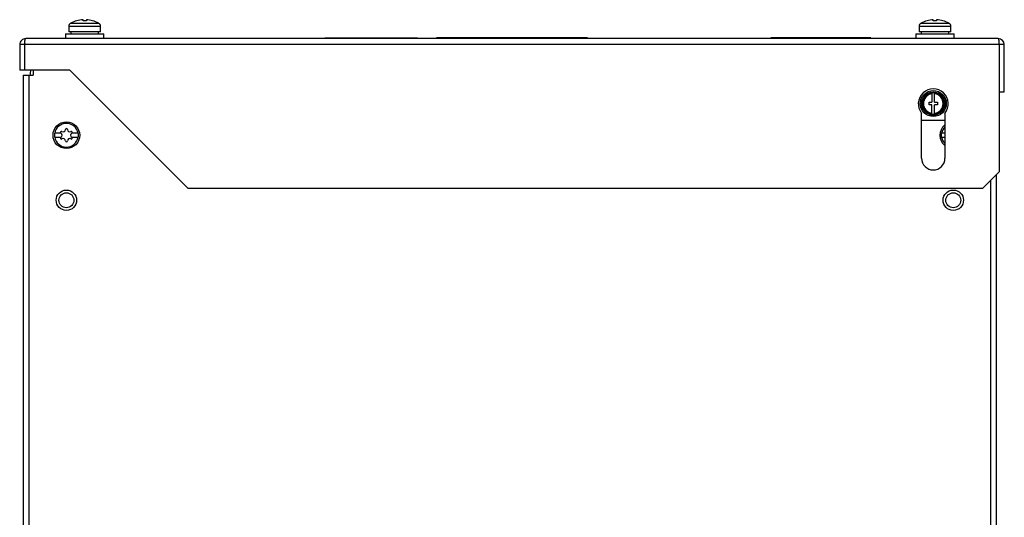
# Model space of a CAD drawing. Header units: millimetres. Extents: x 41 to 336, y 113 to 411.
# Tile 3 of 3: x 41 to 336, y 262 to 411. Entities that reach past the tile are written whole.
import ezdxf

# ---------------------------------------------------------------- set-up
doc = ezdxf.new("R2010")
doc.units = ezdxf.units.MM
doc.header["$LTSCALE"] = 34.262711
doc.layers.get('0').update_dxf_attribs({"linetype": 'CONTINUOUS'})

msp = doc.modelspace()

# ---------------------------------------------------------------- linework, layer by layer
at = {"color": 7, "linetype": 'Continuous'}
for p, q in [((59.75, 410.82), (59.75, 411.13)), ((60.74, 411.13), (60.74, 410.82)), ((314.75, 410.82), (314.75, 411.13)), ((315.74, 411.13), (315.74, 410.82)), ((55.5, 409.16), (55.5, 407.46)), ((55.5, 409.16), (65, 409.16)), ((64.5, 410.02), (56, 410.02)), ((56.07, 410.06), (56.11, 410.06)), ((64.39, 410.06), (64.43, 410.06)), ((65, 407.46), (65, 409.16)), ((310.5, 409.16), (310.5, 407.46)), ((310.5, 409.16), (320, 409.16)), ((319.5, 410.02), (311, 410.02)), ((311.07, 410.06), (311.11, 410.06)), ((319.39, 410.06), (319.43, 410.06)), ((320, 407.46), (320, 409.16)), ((334.25, 405.46), (42.55, 405.46)), ((54.5, 406.86), (54.5, 405.46)), ((54.5, 406.86), (66, 406.86)), ((65, 407.46), (55.5, 407.46)), ((56.11, 407.46), (56.11, 406.86)), ((64.4, 406.86), (64.4, 407.46)), ((66, 405.46), (66, 406.86)), ((132.25, 405.66), (132.25, 405.46)), ((132.25, 405.66), (160.05, 405.66)), ((132.75, 405.46), (132.75, 405.66)), ((159.55, 405.66), (159.55, 405.46)), ((160.05, 405.46), (160.05, 405.66)), ((165.75, 405.66), (165.75, 405.46)), ((211.05, 405.66), (165.75, 405.66)), ((193.75, 405.66), (193.75, 405.46)), ((211.05, 405.46), (211.05, 405.66)), ((266.05, 405.66), (266.05, 405.46)), ((296.05, 405.66), (266.05, 405.66)), ((278.38, 405.76), (278.38, 405.66)), ((278.38, 405.76), (285.05, 405.76)), ((281.05, 405.76), (281.05, 405.66)), ((282.38, 405.76), (282.38, 405.66)), ((285.05, 405.76), (285.05, 405.66)), ((296.05, 405.66), (296.05, 405.46)), ((309.5, 406.86), (309.5, 405.46)), ((309.5, 406.86), (321, 406.86)), ((320, 407.46), (310.5, 407.46)), ((311.11, 407.46), (311.11, 406.86)), ((319.4, 406.86), (319.4, 407.46)), ((321, 405.46), (321, 406.86)), ((40.75, 403.66), (40.75, 395.96)), ((336.05, 403.66), (40.75, 403.66)), ((42.25, 395.96), (42.25, 403.66)), ((334.55, 403.66), (334.55, 365.46)), ((336.05, 389.46), (336.05, 403.66)), ((55.75, 395.96), (40.75, 395.96)), ((44.75, 395.96), (44.75, 394.46)), ((55.75, 395.96), (91.25, 360.46)), ((41.75, 394.46), (41.75, 149.76)), ((41.75, 394.46), (44.75, 394.46)), ((43.55, 149.76), (43.55, 394.46)), ((314.35, 389.2), (314.35, 386.36)), ((315.15, 386.36), (315.15, 389.2)), ((334.55, 389.46), (336.05, 389.46)), ((313.5, 385.56), (313.5, 386.36)), ((313.5, 386.36), (314.35, 386.36)), ((314.35, 385.56), (313.5, 385.56)), ((314.35, 382.73), (314.35, 385.56)), ((315.15, 386.36), (316, 386.36)), ((315.15, 382.73), (315.15, 385.56)), ((316, 385.56), (315.15, 385.56)), ((316, 386.36), (316, 385.56)), ((311.25, 369.56), (311.25, 383.03)), ((311.25, 380.96), (318.25, 380.96)), ((318.25, 383.03), (318.25, 369.56)), ((53.11, 377.06), (51.19, 377.06)), ((51.19, 375.86), (53.11, 375.86)), ((58.31, 377.06), (56.39, 377.06)), ((56.39, 375.86), (58.31, 375.86)), ((318.25, 377.06), (317.19, 377.06)), ((317.19, 375.86), (318.25, 375.86)), ((329.55, 360.46), (334.55, 365.46)), ((333.75, 149.76), (333.75, 364.66)), ((329.55, 360.46), (91.25, 360.46)), ((331.95, 362.86), (331.95, 149.76))]:
    msp.add_line(p, q, dxfattribs=at)
for centre, radius in [((314.75, 385.96), 3.9), ((314.75, 385.96), 3.5), ((314.75, 385.96), 3.3), ((54.75, 376.46), 4), ((54.75, 356.96), 3.06), ((54.75, 356.96), 2.25), ((320.75, 356.96), 3.06), ((320.75, 356.96), 2.25)]:
    msp.add_circle(centre, radius, dxfattribs=at)
for centre, radius, start, end in [((60.25, 402.66), 8.48, 93.3469, 119.2184), ((60.25, 402.66), 8.17, 86.5259, 93.4741), ((60.25, 402.66), 8.48, 60.7816, 86.6531), ((315.25, 402.66), 8.48, 93.3469, 119.2184), ((315.25, 402.66), 8.17, 86.5259, 93.4741), ((315.25, 402.66), 8.48, 60.7816, 86.6531), ((56.5, 409.16), 1, 120, 180), ((60.25, 402.66), 8.5, 119.4729, 120), ((60.25, 402.66), 8.5, 60, 60.5271), ((64, 409.16), 1, 0, 60), ((311.5, 409.16), 1, 120, 180), ((315.25, 402.66), 8.5, 119.4729, 120), ((315.25, 402.66), 8.5, 60, 60.5271), ((319, 409.16), 1, 0, 60), ((42.55, 403.66), 1.8, 90, 180.0001), ((334.25, 403.66), 1.8, 0, 90), ((58.5, 403.48), 16.26, 178.1518, 179.3445), ((318.8, 403.5), 15.75, 0.6069, 1.8391), ((53.25, 393.46), 9.5, 164.2105, 173.6842), ((314.75, 385.86), 4.5, 321.0576, 218.9424), ((314.75, 385.96), 3.25, 97.0699, 262.9301), ((314.75, 385.96), 2.95, 97.7929, 262.2071), ((314.75, 385.96), 3.26, 82.9552, 97.0448), ((314.75, 385.96), 3.25, 277.0699, 82.9301), ((314.75, 385.96), 2.95, 277.7929, 82.2071), ((314.75, 385.96), 3.26, 262.9552, 277.0448), ((54.75, 376.46), 3.55, 9.7431, 170.2569), ((53.77, 378.16), 0.681, 240, 360), ((54.75, 378.16), 0.3, 0, 180), ((55.73, 378.16), 0.681, 180, 300), ((320.75, 376.46), 4, 131.031, 228.969), ((320.75, 376.46), 3.55, 134.8904, 170.2569), ((54.75, 376.46), 3.61, 170.4403, 189.5597), ((54.75, 376.46), 3.55, 189.7431, 350.2569), ((53.28, 377.31), 0.3, 60, 240), ((53.28, 375.61), 0.3, 120, 300), ((52.79, 376.46), 0.681, 300, 60), ((53.77, 374.76), 0.681, 0, 120), ((55.73, 374.76), 0.681, 60, 180), ((56.71, 376.46), 0.681, 120, 240), ((56.22, 377.31), 0.3, 300, 120), ((56.22, 375.61), 0.3, 240, 60), ((54.75, 376.46), 3.61, 350.4403, 9.5597), ((320.75, 376.46), 3.61, 170.4403, 189.5597), ((320.75, 376.46), 3.55, 189.7431, 225.1096), ((54.75, 374.76), 0.3, 180, 360), ((314.75, 369.56), 3.5, 180, 360)]:
    msp.add_arc(centre, radius, start, end, dxfattribs=at)
for points, knots in [([(42.26, 404), (42.26, 404.2), (42.28, 404.54), (42.35, 405.01), (42.41, 405.29), (42.5, 405.46), (42.55, 405.46)], [0, 0, 0, 0, 0.383488, 0.695397, 0.903754, 1, 1, 1, 1]), ([(334.54, 404), (334.54, 404.2), (334.52, 404.55), (334.45, 405.01), (334.39, 405.29), (334.3, 405.46), (334.25, 405.46)], [0, 0, 0, 0, 0.383581, 0.69543, 0.903725, 1, 1, 1, 1])]:
    msp.add_open_spline(points, degree=3, knots=knots, dxfattribs=at)

doc.saveas('drawing.dxf')
